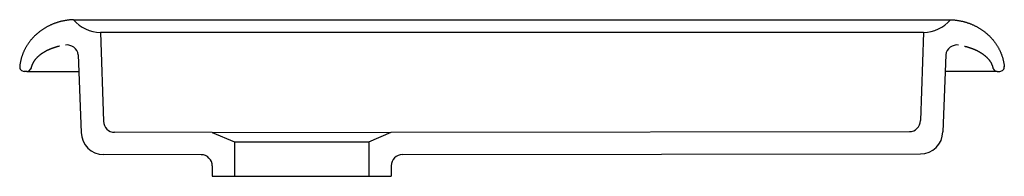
# Model space of a CAD drawing. Header units: millimetres. Extents: x -0.22 to 0.22, y -0.047 to 0.023.
import ezdxf

# ---------------------------------------------------------------- set-up
doc = ezdxf.new("R2010")
doc.units = ezdxf.units.MM
doc.layers.add('BLOCKS', color=3, linetype='Continuous')

msp = doc.modelspace()

# ---------------------------------------------------------------- linework, layer by layer
at = {"layer": 'BLOCKS'}
for p, q in [((-0.1959409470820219, 0.02308886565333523), (0.1959409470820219, 0.02308886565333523)), ((-0.1839554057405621, 0.01741095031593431), (-0.1825757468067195, -0.02226360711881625)), ((0.1839554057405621, 0.01741095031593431), (-0.1839554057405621, 0.01741095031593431)), ((0.1839554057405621, 0.01741095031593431), (0.1825783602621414, -0.0219611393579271)), ((-0.1938691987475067, 0.007390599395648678), (-0.1925326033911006, -0.0273000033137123)), ((0.1938691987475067, 0.007390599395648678), (0.1925352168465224, -0.02699753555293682)), ((-0.2168826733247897, 0), (-0.2180018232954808, 0)), ((-0.2168826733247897, 0), (-0.1937218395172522, 0)), ((0.2168826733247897, 0), (0.1937218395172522, 0)), ((0.2168826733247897, 0), (0.2180018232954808, 0)), ((-0.1339554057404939, -0.02728032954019), (-0.1775828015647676, -0.02722040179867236)), ((-0.1339554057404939, -0.02728032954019), (-0.05395540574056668, -0.02723598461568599)), ((-0.1339554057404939, -0.02728032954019), (-0.123955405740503, -0.0315362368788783)), ((-0.06395540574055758, -0.0315362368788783), (-0.05395540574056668, -0.02723598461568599)), ((-0.05395540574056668, -0.02723598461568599), (0.1775854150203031, -0.0269179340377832)), ((-0.123955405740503, -0.0315362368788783), (-0.123955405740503, -0.04691113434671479)), ((-0.123955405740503, -0.0315362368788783), (-0.06395540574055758, -0.0315362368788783)), ((-0.06395540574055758, -0.0315362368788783), (-0.06395540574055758, -0.04691113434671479)), ((-0.1389485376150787, -0.0372734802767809), (-0.1825467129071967, -0.03721359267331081)), ((-0.04896227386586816, -0.03722913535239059), (0.1825493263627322, -0.03691112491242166)), ((-0.1339554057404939, -0.04227347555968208), (-0.1339554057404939, -0.04691113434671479)), ((-0.05395540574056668, -0.04222913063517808), (-0.05395540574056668, -0.04691113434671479)), ((-0.1339554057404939, -0.04691113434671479), (-0.05395540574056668, -0.04691113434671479))]:
    msp.add_line(p, q, dxfattribs=at)
for points in [[(-0.1960219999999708, 0.02308586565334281, 0), (-0.1963050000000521, 0.02307386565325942, 0), (-0.1965870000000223, 0.02305886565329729, 0), (-0.1968699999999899, 0.02304086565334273, 0), (-0.19715199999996, 0.02301986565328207, 0), (-0.1974330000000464, 0.02299686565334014, 0), (-0.1977150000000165, 0.02296986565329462, 0), (-0.1979959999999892, 0.02293986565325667, 0), (-0.1982759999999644, 0.02290786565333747, 0), (-0.1985560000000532, 0.02287286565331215, 0), (-0.1988360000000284, 0.02283386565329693, 0), (-0.1991160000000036, 0.02279286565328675, 0), (-0.1993939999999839, 0.02274886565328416, 0), (-0.1996719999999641, 0.02270186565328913, 0), (-0.1999499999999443, 0.02265186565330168, 0), (-0.2002270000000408, 0.02259986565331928, 0), (-0.2005030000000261, 0.02254386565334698, 0), (-0.2007790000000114, 0.02248586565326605, 0), (-0.2010539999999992, 0.02242386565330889, 0), (-0.2013279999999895, 0.02235986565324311, 0), (-0.2016009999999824, 0.02229286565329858, 0), (-0.2018739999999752, 0.02222286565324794, 0), (-0.2021459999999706, 0.02215086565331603, 0), (-0.2024159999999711, 0.02207486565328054, 0), (-0.2026859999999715, 0.0219968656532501, 0), (-0.2029549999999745, 0.02191586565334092, 0), (-0.2032229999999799, 0.02183186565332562, 0), (-0.2034889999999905, 0.02174586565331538, 0), (-0.203755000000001, 0.02165586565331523, 0), (-0.2040200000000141, 0.02156386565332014, 0), (-0.2042830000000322, 0.02146986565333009, 0), (-0.2045450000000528, 0.02137186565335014, 0), (-0.2048059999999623, 0.02127186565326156, 0), (-0.205065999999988, 0.02116886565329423, 0), (-0.2053250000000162, 0.02106286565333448, 0), (-0.2055820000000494, 0.0209548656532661, 0), (-0.2058379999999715, 0.02084386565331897, 0), (-0.2060920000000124, 0.02072986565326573, 0), (-0.2063450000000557, 0.02061386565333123, 0), (-0.2065969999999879, 0.02049486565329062, 0), (-0.2068470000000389, 0.02037386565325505, 0), (-0.2070959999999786, 0.02024986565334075, 0), (-0.2073430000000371, 0.02012286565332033, 0), (-0.207587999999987, 0.01999386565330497, 0), (-0.2078320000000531, 0.01986186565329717, 0), (-0.208075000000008, 0.01972786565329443, 0), (-0.2083149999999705, 0.01959186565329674, 0), (-0.2085540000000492, 0.01945186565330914, 0), (-0.2087910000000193, 0.01931086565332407, 0), (-0.2090269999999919, 0.01916686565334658, 0), (-0.2092609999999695, 0.01901986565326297, 0), (-0.2094929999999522, 0.0188708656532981, 0), (-0.2097230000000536, 0.01871986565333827, 0), (-0.2099510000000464, 0.01856586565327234, 0), (-0.2101770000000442, 0.01840986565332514, 0), (-0.2104020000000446, 0.01825186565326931, 0), (-0.2106240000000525, 0.01809086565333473, 0), (-0.2108449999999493, 0.01792786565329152, 0), (-0.2110629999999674, 0.01776286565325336, 0), (-0.2112799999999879, 0.01759486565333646, 0), (-0.2114940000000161, 0.01742486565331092, 0), (-0.2117060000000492, 0.01725286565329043, 0), (-0.2119159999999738, 0.01707886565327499, 0), (-0.2121240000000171, 0.0169028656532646, 0), (-0.2123299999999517, 0.01672386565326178, 0), (-0.2125340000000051, 0.01654386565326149, 0), (-0.2127349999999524, 0.01636086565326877, 0), (-0.2129340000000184, 0.01617586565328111, 0), (-0.2131309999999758, 0.01598886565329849, 0), (-0.2133260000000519, 0.01579986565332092, 0), (-0.2135180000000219, 0.01560986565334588, 0), (-0.2137079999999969, 0.01541686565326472, 0), (-0.213895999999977, 0.0152218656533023, 0), (-0.2140809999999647, 0.01502486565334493, 0), (-0.2142629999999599, 0.0148268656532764, 0), (-0.2144439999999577, 0.01462586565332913, 0), (-0.214621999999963, 0.0144238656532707, 0), (-0.2147969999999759, 0.01421886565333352, 0), (-0.2149699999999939, 0.01401286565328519, 0), (-0.2151400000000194, 0.01380586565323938, 0), (-0.21530800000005, 0.01359586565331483, 0), (-0.2154729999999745, 0.01338486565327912, 0), (-0.2156350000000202, 0.01317186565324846, 0), (-0.2157949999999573, 0.01295686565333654, 0), (-0.2159530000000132, 0.01274086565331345, 0), (-0.2161069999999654, 0.01252286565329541, 0), (-0.2162590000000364, 0.0123038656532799, 0), (-0.2164080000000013, 0.01208286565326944, 0), (-0.2165549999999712, 0.01185986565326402, 0), (-0.2166989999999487, 0.01163586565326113, 0), (-0.2168400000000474, 0.0114098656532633, 0), (-0.2169780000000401, 0.01118286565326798, 0), (-0.2171140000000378, 0.01095486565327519, 0), (-0.2172460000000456, 0.01072486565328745, 0), (-0.2173759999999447, 0.01049386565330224, 0), (-0.2175029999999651, 0.01026186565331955, 0), (-0.2176279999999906, 0.01002786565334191, 0), (-0.2177490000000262, 0.009792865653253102, 0), (-0.2178669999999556, 0.009555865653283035, 0), (-0.2179830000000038, 0.009318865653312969, 0), (-0.2180949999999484, 0.009079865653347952, 0), (-0.2182050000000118, 0.008839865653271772, 0), (-0.218311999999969, 0.008598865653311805, 0), (-0.2184160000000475, 0.008356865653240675, 0), (-0.2185170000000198, 0.008113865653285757, 0), (-0.2186140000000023, 0.007869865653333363, 0), (-0.2187089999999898, 0.007624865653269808, 0), (-0.2188009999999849, 0.007378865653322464, 0), (-0.2188899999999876, 0.007131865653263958, 0), (-0.2189759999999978, 0.006883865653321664, 0), (-0.2190580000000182, 0.006634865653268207, 0), (-0.2191380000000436, 0.006384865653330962, 0), (-0.2192149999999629, 0.006134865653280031, 0), (-0.2192880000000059, 0.005882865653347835, 0), (-0.219359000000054, 0.005630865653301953, 0), (-0.2194259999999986, 0.005378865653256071, 0), (-0.2194899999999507, 0.005124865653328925, 0), (-0.2195520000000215, 0.004870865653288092, 0), (-0.2196099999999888, 0.004615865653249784, 0), (-0.2196649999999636, 0.004360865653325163, 0), (-0.2197159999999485, 0.00410486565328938, 0), (-0.2197650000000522, 0.003848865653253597, 0), (-0.2198110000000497, 0.003591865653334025, 0), (-0.2198529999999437, 0.003334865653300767, 0), (-0.2198919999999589, 0.003076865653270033, 0), (-0.2199279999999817, 0.0028188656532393, 0), (-0.2199610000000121, 0.002560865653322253, 0), (-0.21999100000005, 0.002301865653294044, 0), (-0.2200179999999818, 0.002042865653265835, 0)], [(0.1960219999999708, 0.02308586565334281, 0), (0.1963050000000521, 0.02307386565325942, 0), (0.1965870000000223, 0.02305886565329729, 0), (0.1968699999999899, 0.02304086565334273, 0), (0.19715199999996, 0.02301986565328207, 0), (0.1974330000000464, 0.02299686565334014, 0), (0.1977150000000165, 0.02296986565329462, 0), (0.1979959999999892, 0.02293986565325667, 0), (0.1982759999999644, 0.02290786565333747, 0), (0.1985560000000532, 0.02287286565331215, 0), (0.1988360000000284, 0.02283386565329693, 0), (0.1991160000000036, 0.02279286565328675, 0), (0.1993939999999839, 0.02274886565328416, 0), (0.1996719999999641, 0.02270186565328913, 0), (0.1999499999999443, 0.02265186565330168, 0), (0.2002270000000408, 0.02259986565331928, 0), (0.2005030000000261, 0.02254386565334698, 0), (0.2007790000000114, 0.02248586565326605, 0), (0.2010539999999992, 0.02242386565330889, 0), (0.2013279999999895, 0.02235986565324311, 0), (0.2016009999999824, 0.02229286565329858, 0), (0.2018739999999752, 0.02222286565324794, 0), (0.2021459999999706, 0.02215086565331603, 0), (0.2024159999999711, 0.02207486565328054, 0), (0.2026859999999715, 0.0219968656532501, 0), (0.2029549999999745, 0.02191586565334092, 0), (0.2032229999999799, 0.02183186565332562, 0), (0.2034889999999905, 0.02174586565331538, 0), (0.203755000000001, 0.02165586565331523, 0), (0.2040200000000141, 0.02156386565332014, 0), (0.2042830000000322, 0.02146986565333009, 0), (0.2045450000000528, 0.02137186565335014, 0), (0.2048059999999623, 0.02127186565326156, 0), (0.205065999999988, 0.02116886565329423, 0), (0.2053250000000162, 0.02106286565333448, 0), (0.2055820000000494, 0.0209548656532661, 0), (0.2058379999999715, 0.02084386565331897, 0), (0.2060920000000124, 0.02072986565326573, 0), (0.2063450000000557, 0.02061386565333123, 0), (0.2065969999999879, 0.02049486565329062, 0), (0.2068470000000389, 0.02037386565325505, 0), (0.2070959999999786, 0.02024986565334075, 0), (0.2073430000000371, 0.02012286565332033, 0), (0.207587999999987, 0.01999386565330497, 0), (0.2078320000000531, 0.01986186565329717, 0), (0.208075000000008, 0.01972786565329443, 0), (0.2083149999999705, 0.01959186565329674, 0), (0.2085540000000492, 0.01945186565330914, 0), (0.2087910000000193, 0.01931086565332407, 0), (0.2090269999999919, 0.01916686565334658, 0), (0.2092609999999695, 0.01901986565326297, 0), (0.2094929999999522, 0.0188708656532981, 0), (0.2097230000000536, 0.01871986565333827, 0), (0.2099510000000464, 0.01856586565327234, 0), (0.2101770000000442, 0.01840986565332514, 0), (0.2104020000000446, 0.01825186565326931, 0), (0.2106240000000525, 0.01809086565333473, 0), (0.2108449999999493, 0.01792786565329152, 0), (0.2110629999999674, 0.01776286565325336, 0), (0.2112799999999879, 0.01759486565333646, 0), (0.2114940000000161, 0.01742486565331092, 0), (0.2117060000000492, 0.01725286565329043, 0), (0.2119159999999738, 0.01707886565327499, 0), (0.2121240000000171, 0.0169028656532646, 0), (0.2123299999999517, 0.01672386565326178, 0), (0.2125340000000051, 0.01654386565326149, 0), (0.2127349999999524, 0.01636086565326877, 0), (0.2129340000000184, 0.01617586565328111, 0), (0.2131309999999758, 0.01598886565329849, 0), (0.2133260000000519, 0.01579986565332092, 0), (0.2135180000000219, 0.01560986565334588, 0), (0.2137079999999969, 0.01541686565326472, 0), (0.213895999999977, 0.0152218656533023, 0), (0.2140809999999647, 0.01502486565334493, 0), (0.2142629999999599, 0.0148268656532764, 0), (0.2144439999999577, 0.01462586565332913, 0), (0.214621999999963, 0.0144238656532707, 0), (0.2147969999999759, 0.01421886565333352, 0), (0.2149699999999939, 0.01401286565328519, 0), (0.2151400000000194, 0.01380586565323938, 0), (0.21530800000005, 0.01359586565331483, 0), (0.2154729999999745, 0.01338486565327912, 0), (0.2156350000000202, 0.01317186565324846, 0), (0.2157949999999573, 0.01295686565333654, 0), (0.2159530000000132, 0.01274086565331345, 0), (0.2161069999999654, 0.01252286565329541, 0), (0.2162590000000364, 0.0123038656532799, 0), (0.2164080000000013, 0.01208286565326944, 0), (0.2165549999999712, 0.01185986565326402, 0), (0.2166989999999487, 0.01163586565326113, 0), (0.2168400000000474, 0.0114098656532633, 0), (0.2169780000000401, 0.01118286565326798, 0), (0.2171140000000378, 0.01095486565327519, 0), (0.2172460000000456, 0.01072486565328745, 0), (0.2173759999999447, 0.01049386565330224, 0), (0.2175029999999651, 0.01026186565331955, 0), (0.2176279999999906, 0.01002786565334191, 0), (0.2177490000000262, 0.009792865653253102, 0), (0.2178669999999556, 0.009555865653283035, 0), (0.2179830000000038, 0.009318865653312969, 0), (0.2180949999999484, 0.009079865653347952, 0), (0.2182050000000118, 0.008839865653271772, 0), (0.218311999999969, 0.008598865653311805, 0), (0.2184160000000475, 0.008356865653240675, 0), (0.2185170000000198, 0.008113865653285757, 0), (0.2186140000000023, 0.007869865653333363, 0), (0.2187089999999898, 0.007624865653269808, 0), (0.2188009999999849, 0.007378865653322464, 0), (0.2188899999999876, 0.007131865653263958, 0), (0.2189759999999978, 0.006883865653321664, 0), (0.2190580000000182, 0.006634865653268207, 0), (0.2191380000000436, 0.006384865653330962, 0), (0.2192149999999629, 0.006134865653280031, 0), (0.2192880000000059, 0.005882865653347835, 0), (0.219359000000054, 0.005630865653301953, 0), (0.2194259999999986, 0.005378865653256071, 0), (0.2194899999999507, 0.005124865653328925, 0), (0.2195520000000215, 0.004870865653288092, 0), (0.2196099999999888, 0.004615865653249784, 0), (0.2196649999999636, 0.004360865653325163, 0), (0.2197159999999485, 0.00410486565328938, 0), (0.2197650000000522, 0.003848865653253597, 0), (0.2198110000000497, 0.003591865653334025, 0), (0.2198529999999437, 0.003334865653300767, 0), (0.2198919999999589, 0.003076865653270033, 0), (0.2199279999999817, 0.0028188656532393, 0), (0.2199610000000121, 0.002560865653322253, 0), (0.21999100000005, 0.002301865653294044, 0), (0.2200179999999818, 0.002042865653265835, 0)], [(-0.2022530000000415, 0.01124186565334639, 0), (-0.2024169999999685, 0.01120386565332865, 0), (-0.2025810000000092, 0.01116386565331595, 0), (-0.2027440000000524, 0.01112386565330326, 0), (-0.2029059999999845, 0.01108286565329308, 0), (-0.2030680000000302, 0.01104086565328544, 0), (-0.2032289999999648, 0.01099786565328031, 0), (-0.2033890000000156, 0.01095386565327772, 0), (-0.2035489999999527, 0.01090986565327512, 0), (-0.203708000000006, 0.01086386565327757, 0), (-0.2038669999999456, 0.01081786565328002, 0), (-0.204024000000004, 0.010770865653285, 0), (-0.2041809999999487, 0.0107228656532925, 0), (-0.204338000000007, 0.01067386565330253, 0), (-0.2044929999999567, 0.01062486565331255, 0), (-0.2046480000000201, 0.01057486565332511, 0), (-0.2048029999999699, 0.01052286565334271, 0), (-0.2049560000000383, 0.01047086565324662, 0), (-0.2051089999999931, 0.01041886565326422, 0), (-0.2052609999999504, 0.01036486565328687, 0), (-0.2054120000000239, 0.01031086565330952, 0), (-0.2055619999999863, 0.01025586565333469, 0), (-0.2057109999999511, 0.01019986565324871, 0), (-0.2058600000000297, 0.01014286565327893, 0), (-0.2060079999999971, 0.01008486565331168, 0), (-0.206154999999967, 0.01002686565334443, 0), (-0.2063010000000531, 0.009967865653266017, 0), (-0.2064460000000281, 0.009907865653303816, 0), (-0.2065910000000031, 0.009847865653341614, 0), (-0.2067339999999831, 0.009785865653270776, 0), (-0.2068769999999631, 0.009723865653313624, 0), (-0.2070179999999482, 0.00966086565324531, 0), (-0.2071590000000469, 0.009597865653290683, 0), (-0.2072990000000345, 0.009532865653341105, 0), (-0.2074380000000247, 0.00946786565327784, 0), (-0.2075760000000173, 0.009401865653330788, 0), (-0.2077130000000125, 0.009335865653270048, 0), (-0.2078490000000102, 0.00926886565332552, 0), (-0.2079840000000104, 0.00920086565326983, 0), (-0.2081180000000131, 0.009131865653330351, 0), (-0.2082500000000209, 0.009062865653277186, 0), (-0.2083820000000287, 0.008992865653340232, 0), (-0.208513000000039, 0.008921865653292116, 0), (-0.2086430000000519, 0.008849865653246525, 0), (-0.2087719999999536, 0.00877786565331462, 0), (-0.2088999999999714, 0.008704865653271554, 0), (-0.2090269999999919, 0.008631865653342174, 0), (-0.2091520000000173, 0.008557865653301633, 0), (-0.2092770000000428, 0.008482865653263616, 0), (-0.2093999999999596, 0.008407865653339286, 0), (-0.2095219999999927, 0.008331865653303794, 0), (-0.2096440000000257, 0.008254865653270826, 0), (-0.2097639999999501, 0.008177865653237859, 0), (-0.2098829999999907, 0.008099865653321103, 0), (-0.2100000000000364, 0.008020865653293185, 0), (-0.2101169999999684, 0.007941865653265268, 0), (-0.2102330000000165, 0.007861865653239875, 0), (-0.2103469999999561, 0.007780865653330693, 0), (-0.2104600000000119, 0.007699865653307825, 0), (-0.2105719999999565, 0.007618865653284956, 0), (-0.2106830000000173, 0.007536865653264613, 0), (-0.2107919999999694, 0.007453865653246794, 0), (-0.2109010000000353, 0.007369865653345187, 0), (-0.2110079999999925, 0.007285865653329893, 0), (-0.2111139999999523, 0.007201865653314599, 0), (-0.2112180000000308, 0.007116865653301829, 0), (-0.2113219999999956, 0.007030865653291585, 0), (-0.2114239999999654, 0.00694486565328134, 0), (-0.2115250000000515, 0.00685786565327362, 0), (-0.2116240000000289, 0.006770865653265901, 0), (-0.2117230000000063, 0.006683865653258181, 0), (-0.2118199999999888, 0.006594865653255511, 0), (-0.2119149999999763, 0.006506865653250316, 0), (-0.2120099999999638, 0.00641686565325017, 0), (-0.2121029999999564, 0.0063278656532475, 0), (-0.2121949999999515, 0.006236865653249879, 0), (-0.2122849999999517, 0.006146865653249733, 0), (-0.2123749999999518, 0.006054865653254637, 0), (-0.2124619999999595, 0.005963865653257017, 0), (-0.2125489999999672, 0.005871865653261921, 0), (-0.21263399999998, 0.005778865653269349, 0), (-0.2127179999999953, 0.005685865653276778, 0), (-0.2128000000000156, 0.005592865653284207, 0), (-0.2128810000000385, 0.00549886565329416, 0), (-0.2129609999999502, 0.005404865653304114, 0), (-0.2130389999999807, 0.005309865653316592, 0), (-0.2131160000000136, 0.00521486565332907, 0), (-0.2131920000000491, 0.005118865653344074, 0), (-0.213265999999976, 0.00502286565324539, 0), (-0.213339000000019, 0.004926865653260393, 0), (-0.2134099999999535, 0.004829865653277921, 0), (-0.2134800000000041, 0.004732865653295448, 0), (-0.2135479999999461, 0.004635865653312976, 0), (-0.2136150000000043, 0.004537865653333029, 0), (-0.2136809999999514, 0.004439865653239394, 0), (-0.2137450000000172, 0.004341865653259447, 0), (-0.2138079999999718, 0.004242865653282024, 0), (-0.2138690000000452, 0.004143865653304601, 0), (-0.2139290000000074, 0.004043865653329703, 0), (-0.2139869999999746, 0.003944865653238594, 0), (-0.2140439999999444, 0.003844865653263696, 0), (-0.2141000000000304, 0.003743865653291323, 0), (-0.2141540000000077, 0.003643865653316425, 0), (-0.2142059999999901, 0.003542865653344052, 0), (-0.2142569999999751, 0.003440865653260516, 0), (-0.2143069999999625, 0.003339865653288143, 0), (-0.214354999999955, 0.003237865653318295, 0), (-0.2144009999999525, 0.003135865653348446, 0), (-0.2144459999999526, 0.003033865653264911, 0), (-0.2144899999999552, 0.002931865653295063, 0), (-0.2145319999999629, 0.002828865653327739, 0), (-0.214572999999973, 0.002725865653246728, 0), (-0.2146119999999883, 0.002622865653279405, 0), (-0.2146490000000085, 0.002519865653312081, 0), (-0.2146850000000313, 0.002415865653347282, 0), (-0.2147200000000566, 0.002312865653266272, 0), (-0.2147529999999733, 0.002208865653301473, 0), (-0.2147850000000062, 0.002104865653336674, 0), (-0.2148150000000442, 0.002000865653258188, 0), (-0.2148429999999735, 0.001895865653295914, 0), (-0.214870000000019, 0.001791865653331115, 0), (-0.2148949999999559, 0.001686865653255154, 0), (-0.214919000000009, 0.001582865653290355, 0), (-0.2149419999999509, 0.001477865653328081, 0), (-0.2149630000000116, 0.00137286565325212, 0), (-0.2149819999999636, 0.001267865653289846, 0), (-0.2150000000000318, 0.001161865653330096, 0), (-0.2150159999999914, 0.001056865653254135, 0), (-0.2150309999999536, 0.0009518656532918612, 0)], [(0.2022530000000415, 0.01124186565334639, 0), (0.2024169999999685, 0.01120386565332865, 0), (0.2025810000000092, 0.01116386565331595, 0), (0.2027440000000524, 0.01112386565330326, 0), (0.2029059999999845, 0.01108286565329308, 0), (0.2030680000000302, 0.01104086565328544, 0), (0.2032289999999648, 0.01099786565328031, 0), (0.2033890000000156, 0.01095386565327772, 0), (0.2035489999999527, 0.01090986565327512, 0), (0.203708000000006, 0.01086386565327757, 0), (0.2038669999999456, 0.01081786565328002, 0), (0.204024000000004, 0.010770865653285, 0), (0.2041809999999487, 0.0107228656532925, 0), (0.204338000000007, 0.01067386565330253, 0), (0.2044929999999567, 0.01062486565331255, 0), (0.2046480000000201, 0.01057486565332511, 0), (0.2048029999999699, 0.01052286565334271, 0), (0.2049560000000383, 0.01047086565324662, 0), (0.2051089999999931, 0.01041886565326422, 0), (0.2052609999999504, 0.01036486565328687, 0), (0.2054120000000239, 0.01031086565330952, 0), (0.2055619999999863, 0.01025586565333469, 0), (0.2057109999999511, 0.01019986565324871, 0), (0.2058600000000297, 0.01014286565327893, 0), (0.2060079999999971, 0.01008486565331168, 0), (0.206154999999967, 0.01002686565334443, 0), (0.2063010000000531, 0.009967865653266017, 0), (0.2064460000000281, 0.009907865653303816, 0), (0.2065910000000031, 0.009847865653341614, 0), (0.2067339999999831, 0.009785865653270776, 0), (0.2068769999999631, 0.009723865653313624, 0), (0.2070179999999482, 0.00966086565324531, 0), (0.2071590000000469, 0.009597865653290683, 0), (0.2072990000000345, 0.009532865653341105, 0), (0.2074380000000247, 0.00946786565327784, 0), (0.2075760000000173, 0.009401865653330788, 0), (0.2077130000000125, 0.009335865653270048, 0), (0.2078490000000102, 0.00926886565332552, 0), (0.2079840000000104, 0.00920086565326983, 0), (0.2081180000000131, 0.009131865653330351, 0), (0.2082500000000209, 0.009062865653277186, 0), (0.2083820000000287, 0.008992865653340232, 0), (0.208513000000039, 0.008921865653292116, 0), (0.2086430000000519, 0.008849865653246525, 0), (0.2087719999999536, 0.00877786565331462, 0), (0.2088999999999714, 0.008704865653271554, 0), (0.2090269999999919, 0.008631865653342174, 0), (0.2091520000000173, 0.008557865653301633, 0), (0.2092770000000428, 0.008482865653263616, 0), (0.2093999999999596, 0.008407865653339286, 0), (0.2095219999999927, 0.008331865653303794, 0), (0.2096440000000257, 0.008254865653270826, 0), (0.2097639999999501, 0.008177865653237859, 0), (0.2098829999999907, 0.008099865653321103, 0), (0.2100000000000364, 0.008020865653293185, 0), (0.2101169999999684, 0.007941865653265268, 0), (0.2102330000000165, 0.007861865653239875, 0), (0.2103469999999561, 0.007780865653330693, 0), (0.2104600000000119, 0.007699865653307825, 0), (0.2105719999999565, 0.007618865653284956, 0), (0.2106830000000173, 0.007536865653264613, 0), (0.2107919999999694, 0.007453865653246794, 0), (0.2109010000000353, 0.007369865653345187, 0), (0.2110079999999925, 0.007285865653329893, 0), (0.2111139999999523, 0.007201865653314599, 0), (0.2112180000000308, 0.007116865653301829, 0), (0.2113219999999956, 0.007030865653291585, 0), (0.2114239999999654, 0.00694486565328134, 0), (0.2115250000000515, 0.00685786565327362, 0), (0.2116240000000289, 0.006770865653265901, 0), (0.2117230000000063, 0.006683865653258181, 0), (0.2118199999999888, 0.006594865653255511, 0), (0.2119149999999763, 0.006506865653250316, 0), (0.2120099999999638, 0.00641686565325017, 0), (0.2121029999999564, 0.0063278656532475, 0), (0.2121949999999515, 0.006236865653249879, 0), (0.2122849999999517, 0.006146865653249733, 0), (0.2123749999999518, 0.006054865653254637, 0), (0.2124619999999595, 0.005963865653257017, 0), (0.2125489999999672, 0.005871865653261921, 0), (0.21263399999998, 0.005778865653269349, 0), (0.2127179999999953, 0.005685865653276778, 0), (0.2128000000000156, 0.005592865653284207, 0), (0.2128810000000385, 0.00549886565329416, 0), (0.2129609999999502, 0.005404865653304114, 0), (0.2130389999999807, 0.005309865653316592, 0), (0.2131160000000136, 0.00521486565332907, 0), (0.2131920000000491, 0.005118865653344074, 0), (0.213265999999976, 0.00502286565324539, 0), (0.213339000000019, 0.004926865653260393, 0), (0.2134099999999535, 0.004829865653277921, 0), (0.2134800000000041, 0.004732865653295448, 0), (0.2135479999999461, 0.004635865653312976, 0), (0.2136150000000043, 0.004537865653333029, 0), (0.2136809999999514, 0.004439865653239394, 0), (0.2137450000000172, 0.004341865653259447, 0), (0.2138079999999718, 0.004242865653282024, 0), (0.2138690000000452, 0.004143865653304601, 0), (0.2139290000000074, 0.004043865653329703, 0), (0.2139869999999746, 0.003944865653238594, 0), (0.2140439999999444, 0.003844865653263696, 0), (0.2141000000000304, 0.003743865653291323, 0), (0.2141540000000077, 0.003643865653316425, 0), (0.2142059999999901, 0.003542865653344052, 0), (0.2142569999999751, 0.003440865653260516, 0), (0.2143069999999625, 0.003339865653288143, 0), (0.214354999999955, 0.003237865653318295, 0), (0.2144009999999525, 0.003135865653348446, 0), (0.2144459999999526, 0.003033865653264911, 0), (0.2144899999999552, 0.002931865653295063, 0), (0.2145319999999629, 0.002828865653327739, 0), (0.214572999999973, 0.002725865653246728, 0), (0.2146119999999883, 0.002622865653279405, 0), (0.2146490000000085, 0.002519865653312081, 0), (0.2146850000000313, 0.002415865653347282, 0), (0.2147200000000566, 0.002312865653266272, 0), (0.2147529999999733, 0.002208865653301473, 0), (0.2147850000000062, 0.002104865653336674, 0), (0.2148150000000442, 0.002000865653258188, 0), (0.2148429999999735, 0.001895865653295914, 0), (0.214870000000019, 0.001791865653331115, 0), (0.2148949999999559, 0.001686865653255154, 0), (0.214919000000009, 0.001582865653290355, 0), (0.2149419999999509, 0.001477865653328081, 0), (0.2149630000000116, 0.00137286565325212, 0), (0.2149819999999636, 0.001267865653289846, 0), (0.2150000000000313, 0.001161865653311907, 0)]]:
    msp.add_polyline3d(points, dxfattribs=at)
for centre, radius, start, end in [((-0.1837888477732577, 0.03325166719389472), 0.0158415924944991, 219.905741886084, 269.3975830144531), ((0.1837888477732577, 0.03325166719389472), 0.0158415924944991, 270.6024169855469, 320.0942581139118), ((-0.1988532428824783, 0.006767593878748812), 0.0050228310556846, 7.125016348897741, 97.93166140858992), ((0.1988532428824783, 0.006767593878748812), 0.0050228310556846, 82.06833859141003, 172.8749836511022), ((-0.2180018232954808, 0.002009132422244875), 0.002009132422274, 174.0138641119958, 269.9999999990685), ((-0.2168826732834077, 0.002009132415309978), 0.002009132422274, 269.9999988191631, 347.5932064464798), ((0.2168826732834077, 0.002009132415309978), 0.002009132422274, 192.4067935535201, 270.0000011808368), ((0.2180018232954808, 0.002009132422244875), 0.002009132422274, 270.0000000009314, 5.986135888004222), ((0.1775785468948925, -0.02191793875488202), 0.005, 270.078702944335, 359.5049513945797), ((-0.177575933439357, -0.02222040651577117), 0.005, 180.4950486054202, 269.9212970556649), ((-0.1825329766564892, -0.02721360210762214), 0.01, 180.4950486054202, 269.9212970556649), ((0.182535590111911, -0.02691113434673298), 0.01, 270.078702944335, 359.5049513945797), ((-0.1389554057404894, -0.04227347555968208), 0.005, 0, 89.92129705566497), ((-0.04895540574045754, -0.04222913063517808), 0.005, 90.07870294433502, 180)]:
    msp.add_arc(centre, radius, start, end, dxfattribs=at)

doc.saveas('drawing.dxf')
